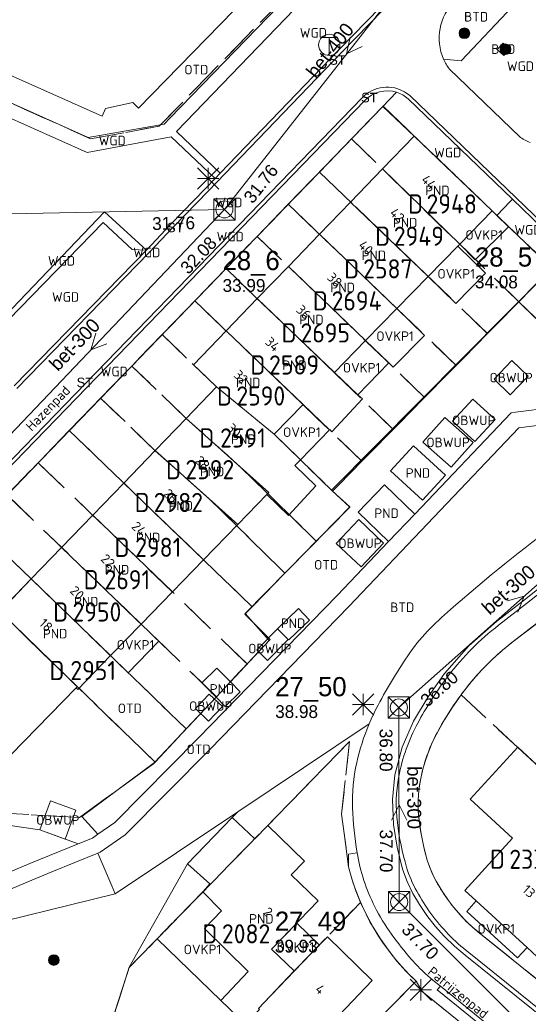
# Model space of a CAD drawing. Header units: metres. Extents: x 207644 to 210135, y 370459 to 373417.
# Tile 111 of 256: x 208513 to 208561, y 371656 to 371749. Entities that reach past the tile are written whole.
import ezdxf
from ezdxf.enums import TextEntityAlignment as Align

# ---------------------------------------------------------------- set-up
doc = ezdxf.new("R2010")
doc.units = ezdxf.units.M
doc.linetypes.add('HIDDEN2', pattern=[4.7625, 3.175, -1.5875])
for name, color, linetype in [('BTD', 7, 'Continuous'), ('CON_BxH300x300mm', 7, 'Continuous'), ('CON_BxH400x400mm', 7, 'Continuous'), ('DMM_BxH300x300mm', 7, 'Continuous'), ('DMM_BxH400x400mm', 7, 'Continuous'), ('GB', 1, 'Continuous'), ('GB07', 1, 'Continuous'), ('GB11', 1, 'Continuous'), ('INV_BxH300x300mm', 7, 'Continuous'), ('INV_BxH400x400mm', 7, 'Continuous'), ('KAD_Niet_vastgesteld_Perceel', 30, 'Continuous'), ('KAD_perceelnummer', 212, 'Continuous'), ('KAD_sectie', 212, 'Continuous'), ('KAD_Vastgesteld_Perceel', 212, 'Continuous'), ('KO_INSPECTIE', 7, 'Continuous'), ('NAR', 7, 'Continuous'), ('NLV_inspectieput', 7, 'Continuous'), ('NNR_inspectieput', 7, 'Continuous'), ('NOD_inspectieput', 7, 'Continuous'), ('OBWUP', 7, 'Continuous'), ('ORL', 7, 'Continuous'), ('OTD', 7, 'Continuous'), ('OVKP1', 7, 'Continuous'), ('PIJL', 7, 'Continuous'), ('PND', 7, 'Continuous'), ('WGD', 7, 'Continuous')]:
    doc.layers.add(name, color=color, linetype=linetype)
for name, color, linetype, lineweight in [('GIMGMV', 7, 'Continuous', 25), ('GMV', 7, 'Continuous', 25), ('GP1', 7, 'Continuous', 30), ('Q21_lantaarnpaal', 1, 'Continuous', 0), ('Q25_cai-trafo_kast', 6, 'Continuous', 0), ('Q26_boom', 72, 'Continuous', 0), ('Q28_rioolput', 153, 'Continuous', 0)]:
    doc.layers.add(name, color=color, linetype=linetype, lineweight=lineweight)
doc.styles.add('ISO', font='isocpeur.ttf', dxfattribs={"height": 1})
doc.styles.add('ISOCP', font='ISOCP.shx', dxfattribs={"height": 1.8})

# ---------------------------------------------------------------- blocks, each defined once
blk = doc.blocks.new('ACMAP_ANN_TEMPLATE_Vastgesteld_Perceelnummer')
at = {"layer": 'KAD_perceelnummer', "style": 'ISOCP'}
blk.add_attdef('Perceelnummer', text='', height=1.8, dxfattribs=at).set_placement((0, 0), align=Align.MIDDLE)
at = {"layer": 'KAD_sectie', "style": 'ISOCP'}
blk.add_attdef('sectie', text='', height=1.8, dxfattribs=at).set_placement((-2.7, 0), align=Align.MIDDLE_RIGHT)
blk = doc.blocks.new('Q25')
for p, q in [((-0.7, 0.7), (0.7, 0.7)), ((0, 0.7), (0, -1))]:
    blk.add_line(p, q)
blk.add_circle((0, 0), 1)
blk = doc.blocks.new('Q26')
blk.add_hatch(color=256).paths.add_polyline_path([(-0.452, -0.01, 1), (0.548, -0.01, 1)])
blk.add_circle((0.048, -0.01), 0.5)
blk = doc.blocks.new('Q21')
for p, q in [((-1, 1), (0, 0)), ((0, 1), (0, 0)), ((0, 0), (1, 1)), ((-1, 0), (0, 0)), ((-1, -1), (0, 0)), ((0, 0), (1, 0)), ((0, 0), (0, -1)), ((0, 0), (1, -1))]:
    blk.add_line(p, q)
blk = doc.blocks.new('Q28')
at = {"linetype": 'Continuous'}
for p, q in [((-1, -1), (1, 1)), ((-1, 1), (1, -1))]:
    blk.add_line(p, q, dxfattribs=at)
blk.add_lwpolyline([(1, 1), (1, -1), (-1, -1), (-1, 1)], close=True)

msp = doc.modelspace()

# ---------------------------------------------------------------- linework, layer by layer
at = {"layer": 'CON_BxH300x300mm', "color": 253, "linetype": 'Continuous', "lineweight": 13}
for points in [[(208532.09, 371730.81), (208507.03, 371704.47)], [(208548.44, 371684.07), (208571.95, 371704.94)], [(208548.47, 371665.81), (208548.44, 371684.07)], [(208584.9, 371629.36), (208548.47, 371665.81)]]:
    msp.add_lwpolyline(points, dxfattribs=at)
at = {"layer": 'CON_BxH400x400mm', "color": 253, "linetype": 'Continuous', "lineweight": 13}
for points in [[(208555, 371760), (208532.09, 371730.81)], [(208532.09, 371730.81), (208481.05, 371729.76)]]:
    msp.add_lwpolyline(points, dxfattribs=at)
at = {"layer": 'GB', "color": 253, "linetype": 'Continuous', "lineweight": 13}
for points in [[(208524.033, 371740.321), (208535.534, 371752.135)], [(208504.181, 371746.888), (208520.628, 371739.556)], [(208520.952, 371740.279), (208523.501, 371740.835)], [(208523.501, 371740.835), (208524.033, 371740.321)], [(208520.628, 371739.556), (208520.952, 371740.279)], [(208546.912, 371734.599), (208549.875, 371737.671)], [(208549.875, 371737.671), (208557.197, 371730.676)], [(208543.922, 371731.5), (208546.912, 371734.599)], [(208541.006, 371728.477), (208543.922, 371731.5)], [(208557.197, 371730.676), (208554.145, 371727.546)], [(208538.089, 371725.452), (208541.006, 371728.477)], [(208553.973, 371727.37), (208551.193, 371724.518)], [(208554.145, 371727.546), (208553.973, 371727.37)], [(208535.175, 371722.431), (208538.089, 371725.452)], [(208551.193, 371724.518), (208548.261, 371721.512)], [(208532.259, 371719.409), (208535.175, 371722.431)], [(208545.32, 371718.496), (208548.261, 371721.512)], [(208529.195, 371716.232), (208532.259, 371719.409)], [(208545.32, 371718.496), (208542.396, 371715.497)], [(208531.361, 371714.146), (208529.195, 371716.232)], [(208528.515, 371711.195), (208531.361, 371714.146)], [(208545.042, 371713.043), (208542.16, 371709.938)], [(208544.628, 371713.382), (208545.042, 371713.043)], [(208539.464, 371712.49), (208536.755, 371709.711)], [(208541.938, 371710.115), (208539.464, 371712.49)], [(208525.6, 371708.172), (208528.515, 371711.195)], [(208541.962, 371710.14), (208541.938, 371710.115)], [(208542.16, 371709.938), (208541.962, 371710.14)], [(208536.755, 371709.711), (208539.214, 371707.297)], [(208522.661, 371705.125), (208525.6, 371708.172)], [(208539.214, 371707.297), (208538.698, 371706.764)], [(208540.661, 371704.862), (208538.698, 371706.764)], [(208519.749, 371702.106), (208522.661, 371705.125)], [(208538.108, 371702.081), (208540.661, 371704.862)], [(208536.071, 371704.055), (208533.339, 371701.236)], [(208536.261, 371704.251), (208536.071, 371704.055)], [(208536.071, 371704.055), (208538.108, 371702.081)], [(208516.831, 371699.08), (208519.749, 371702.106)], [(208533.339, 371701.236), (208530.129, 371697.923)], [(208513.985, 371696.128), (208516.831, 371699.08)], [(208530.129, 371697.923), (208527.21, 371694.911)], [(208511.03, 371693.064), (208513.985, 371696.128)], [(208527.21, 371694.911), (208524.284, 371691.893)], [(208524.284, 371691.893), (208521.412, 371688.93)], [(208521.412, 371688.93), (208518.338, 371685.758)], [(208518.179, 371685.912), (208512.062, 371679.625)], [(208518.338, 371685.758), (208518.179, 371685.912)], [(208555.132, 371675.459), (208559.608, 371680.342)], [(208559.608, 371680.342), (208563.61, 371676.63)], [(208559.112, 371671.81), (208555.132, 371675.459)], [(208532.83, 371673.752), (208528.628, 371669.404)], [(208532.83, 371673.752), (208534.958, 371671.753)], [(208534.958, 371671.753), (208536.147, 371672.979)], [(208536.147, 371672.979), (208539.586, 371669.645)], [(208554.618, 371666.908), (208559.112, 371671.81)], [(208528.628, 371669.404), (208530.734, 371667.514)], [(208539.586, 371669.645), (208538.34, 371668.36)], [(208530.734, 371667.514), (208530.068, 371666.755)], [(208538.34, 371668.36), (208540.886, 371665.91)], [(208530.068, 371666.755), (208531.811, 371664.979)], [(208555.706, 371665.91), (208554.618, 371666.908)], [(208540.886, 371665.91), (208536.51, 371661.38)], [(208560.465, 371661.548), (208555.706, 371665.91)], [(208530.213, 371663.32), (208531.811, 371664.979)], [(208534.315, 371659.287), (208530.213, 371663.32)], [(208538.645, 371659.364), (208541.763, 371662.53)], [(208541.763, 371662.53), (208545.946, 371658.443)], [(208536.51, 371661.38), (208538.645, 371659.364)], [(208561.422, 371660.671), (208560.465, 371661.548)], [(208531.757, 371656.577), (208534.315, 371659.287)], [(208545.946, 371658.443), (208541.62, 371653.9)], [(208534.037, 371654.368), (208531.757, 371656.577)]]:
    msp.add_lwpolyline(points, dxfattribs=at)
at = {"layer": 'GB07', "color": 253, "linetype": 'Continuous', "lineweight": 13}
for points in [[(208546.912, 371734.599), (208554.145, 371727.546)], [(208543.922, 371731.5), (208551.193, 371724.518)], [(208541.006, 371728.477), (208548.261, 371721.512)], [(208545.32, 371718.496), (208538.089, 371725.452)], [(208542.396, 371715.497), (208535.175, 371722.431)], [(208539.464, 371712.49), (208532.259, 371719.409)], [(208536.755, 371709.711), (208531.361, 371714.146)], [(208536.261, 371704.251), (208528.515, 371711.195)], [(208533.339, 371701.236), (208525.6, 371708.172)], [(208530.129, 371697.923), (208522.661, 371705.125)], [(208527.21, 371694.911), (208519.749, 371702.106)], [(208524.284, 371691.893), (208516.831, 371699.08)], [(208521.412, 371688.93), (208513.985, 371696.128)], [(208518.291, 371686.027), (208511.03, 371693.064)], [(208518.179, 371685.912), (208518.291, 371686.027)], [(208535.276, 371655.818), (208538.645, 371659.364)]]:
    msp.add_lwpolyline(points, dxfattribs=at)
at = {"layer": 'GB11', "color": 253, "linetype": 'Continuous', "lineweight": 13}
for points in [[(208542.396, 371715.497), (208544.628, 371713.382)], [(208547.657, 371706.278), (208549.81, 371708.624)], [(208549.81, 371708.624), (208552.813, 371705.868)], [(208550.66, 371703.522), (208547.657, 371706.278)], [(208552.813, 371705.868), (208550.66, 371703.522)], [(208544.634, 371702.384), (208547.101, 371704.947)], [(208547.101, 371704.947), (208549.946, 371702.21)], [(208547.478, 371699.647), (208544.634, 371702.384)], [(208547.478, 371699.647), (208549.946, 371702.21)], [(208539.034, 371693.341), (208537.059, 371691.456)], [(208538.081, 371690.444), (208538.116, 371690.409), (208540.059, 371692.272), (208539.034, 371693.341)], [(208532.654, 371686.468), (208531.395, 371687.752), (208529.987, 371686.372), (208531.303, 371685.03)], [(208533.569, 371685.535), (208532.654, 371686.468)], [(208531.303, 371685.03), (208532.161, 371684.155), (208533.569, 371685.535)]]:
    msp.add_lwpolyline(points, dxfattribs=at)
at = {"layer": 'GIMGMV', "color": 253, "linetype": 'Continuous', "lineweight": 13}
for points in [[(208559.05, 371716.63), (208557.365, 371714.881)], [(208560.576, 371715.159), (208559.05, 371716.63)], [(208557.365, 371714.881), (208558.891, 371713.41)], [(208558.891, 371713.41), (208560.576, 371715.159)], [(208555.371, 371713.002), (208553.473, 371710.938)], [(208557.459, 371711.084), (208555.371, 371713.002)], [(208552.764, 371711.279), (208550.703, 371708.966)], [(208555.409, 371708.921), (208552.764, 371711.279)], [(208553.473, 371710.938), (208555.561, 371709.019)], [(208555.561, 371709.019), (208557.459, 371711.084)], [(208550.703, 371708.966), (208553.348, 371706.608)], [(208553.348, 371706.608), (208555.409, 371708.921)], [(208544.682, 371701.693), (208542.575, 371699.456)], [(208547.019, 371699.493), (208544.682, 371701.693)], [(208542.575, 371699.456), (208544.913, 371697.255)], [(208544.913, 371697.255), (208547.019, 371699.493)], [(208537.059, 371691.456), (208535.122, 371689.483)], [(208538.081, 371690.444), (208537.059, 371691.456)], [(208536.144, 371688.471), (208538.081, 371690.444)], [(208535.122, 371689.483), (208536.144, 371688.471)], [(208531.906, 371684.163), (208530.677, 371685.327), (208529.381, 371683.958), (208530.609, 371682.795), (208531.906, 371684.163)], [(208514.789, 371672.589), (208515.797, 371675.306)], [(208515.797, 371675.306), (208518.157, 371674.431)], [(208518.157, 371674.431), (208517.149, 371671.713)], [(208517.149, 371671.713), (208514.789, 371672.589)]]:
    msp.add_lwpolyline(points, dxfattribs=at)
at = {"layer": 'GMV', "color": 253, "linetype": 'Continuous', "lineweight": 13}
for points in [[(208526.969, 371739.377), (208546.302, 371759.357)], [(208546.324, 371757.569), (208527.603, 371738.132)], [(208553.253, 371756.503), (208542.807, 371745.788)], [(208553.501, 371756.256), (208543.055, 371745.541)], [(208491.976, 371749.822), (208519.323, 371737.554)], [(208554.282, 371744.752), (208559.12, 371749.868)], [(208519.222, 371736.146), (208492.624, 371748.034)], [(208558.222, 371746.421), (208557.671, 371745.81)], [(208558.797, 371745.836), (208558.222, 371746.421)], [(208543.055, 371745.541), (208530.584, 371732.541)], [(208542.807, 371745.788), (208531.698, 371734.208)], [(208557.671, 371745.81), (208558.275, 371745.262)], [(208558.275, 371745.262), (208558.797, 371745.836)], [(208552.641, 371744.898), (208554.282, 371744.752)], [(208559.743, 371737.643), (208553.176, 371743.98)], [(208545.196, 371741.471), (208545.001, 371741.284)], [(208545.414, 371741.647), (208545.196, 371741.471)], [(208545.646, 371741.804), (208545.414, 371741.647)], [(208545.891, 371741.94), (208545.646, 371741.804)], [(208546.147, 371742.054), (208545.891, 371741.94)], [(208546.411, 371742.147), (208546.147, 371742.054)], [(208546.682, 371742.216), (208546.411, 371742.147)], [(208546.959, 371742.262), (208546.682, 371742.216)], [(208546.947, 371740.464), (208548.237, 371741.799)], [(208547.238, 371742.284), (208546.959, 371742.262)], [(208547.518, 371742.282), (208547.238, 371742.284)], [(208547.797, 371742.256), (208547.518, 371742.282)], [(208548.073, 371742.206), (208547.797, 371742.256)], [(208548.334, 371742.135), (208548.073, 371742.206)], [(208548.983, 371741.851), (208548.334, 371742.135)], [(208549.485, 371741.488), (208548.983, 371741.851)], [(208562.736, 371728.734), (208549.485, 371741.488)], [(208545.001, 371741.284), (208507.567, 371702.6)], [(208545.247, 371741.035), (208507.576, 371702.106)], [(208549.305, 371741.188), (208559.098, 371731.762)], [(208546.947, 371740.464), (208507.603, 371699.758)], [(208549.875, 371737.671), (208546.947, 371740.464)], [(208519.323, 371737.554), (208526.43, 371738.818)], [(208526.43, 371738.818), (208526.969, 371739.377)], [(208527.603, 371738.132), (208531.698, 371734.208)], [(208527.104, 371737.608), (208519.222, 371736.146)], [(208531.232, 371733.722), (208527.104, 371737.608)], [(208531.232, 371733.722), (208531.698, 371734.208)], [(208530.336, 371732.788), (208531.232, 371733.722)], [(208527.05, 371729.384), (208530.336, 371732.788)], [(208530.584, 371732.541), (208527.298, 371729.137)], [(208557.634, 371730.25), (208558.887, 371731.543)], [(208558.887, 371731.543), (208559.098, 371731.762)], [(208562.751, 371728.246), (208559.098, 371731.762)], [(208520.837, 371730.59), (208508.847, 371718.041)], [(208524.791, 371726.996), (208520.837, 371730.59)], [(208557.634, 371730.25), (208557.197, 371730.676)], [(208520.716, 371729.586), (208509.605, 371718.161)], [(208523.439, 371727.033), (208520.716, 371729.586)], [(208560.301, 371727.657), (208557.634, 371730.25)], [(208524.791, 371726.996), (208527.05, 371729.384)], [(208527.298, 371729.137), (208525.039, 371726.749)], [(208561.967, 371726.035), (208560.301, 371727.657)], [(208524.791, 371726.996), (208512.374, 371714.263)], [(208525.039, 371726.749), (208512.622, 371714.016)], [(208524.791, 371726.996), (208523.439, 371727.033)], [(208542.125, 371704.469), (208562.742, 371725.273)], [(208566.306, 371712.666), (208559.373, 371711.77)], [(208558.984, 371711.72), (208549.946, 371702.21)], [(208559.373, 371711.77), (208558.984, 371711.72)], [(208559.704, 371710.3), (208566.549, 371711.185)], [(208543.741, 371693.551), (208559.704, 371710.3)], [(208543.844, 371702.875), (208542.125, 371704.469)], [(208534.047, 371692.875), (208543.844, 371702.875)], [(208542.655, 371694.586), (208547.478, 371699.647)], [(208562.818, 371696.24), (208560.212, 371694.177)], [(208553.565, 371693.507), (208555.855, 371695.458)], [(208560.422, 371693.813), (208563.028, 371695.876)], [(208529.673, 371681.204), (208542.655, 371694.586)], [(208530.75, 371680.16), (208543.741, 371693.551)], [(208560.212, 371694.177), (208557.583, 371692.144)], [(208557.793, 371691.78), (208560.422, 371693.813)], [(208536.297, 371690.344), (208534.047, 371692.875)], [(208557.583, 371692.144), (208554.996, 371689.848)], [(208561.746, 371692.247), (208559.168, 371690.255)], [(208532.654, 371686.468), (208536.297, 371690.344)], [(208554.996, 371689.848), (208552.716, 371687.247)], [(208552.716, 371687.247), (208551.186, 371685.065)], [(208552.913, 371686.827), (208553.099, 371687.074)], [(208555.041, 371686.246), (208554.567, 371685.643)], [(208555.531, 371686.831), (208555.041, 371686.246)], [(208551.186, 371685.065), (208549.831, 371682.771)], [(208525.547, 371678.906), (208531.303, 371685.03)], [(208545.656, 371682.52), (208533.348, 371674.288)], [(208549.831, 371682.771), (208548.751, 371680.329)], [(208521.829, 371673.284), (208529.673, 371681.204)], [(208522.799, 371672.131), (208530.75, 371680.16)], [(208548.751, 371680.329), (208548.057, 371677.751)], [(208518.734, 371673.844), (208525.547, 371678.906)], [(208548.057, 371677.751), (208547.836, 371675.425)], [(208498.958, 371674.915), (208514.789, 371672.589)], [(208547.836, 371675.425), (208547.932, 371673.091)], [(208533.348, 371674.288), (208521.844, 371666.594)], [(208533.348, 371674.288), (208532.83, 371673.752)], [(208520.235, 371672.173), (208518.734, 371673.844)], [(208520.235, 371672.173), (208521.829, 371673.284)], [(208547.932, 371673.091), (208548.279, 371670.97)], [(208514.789, 371672.589), (208518.368, 371671.261)], [(208519.715, 371671.811), (208520.235, 371672.173)], [(208520.436, 371670.485), (208522.799, 371672.131)], [(208518.368, 371671.261), (208513.844, 371669.412)], [(208518.368, 371671.261), (208519.715, 371671.811)], [(208515.903, 371668.633), (208520.224, 371670.398)], [(208520.224, 371670.398), (208520.436, 371670.485)], [(208520.224, 371670.398), (208521.531, 371667.344)], [(208544.532, 371670.441), (208543.738, 371670.299), (208543.727, 371669.115)], [(208548.279, 371670.97), (208548.799, 371668.883)], [(208513.844, 371669.412), (208503.228, 371664.95)], [(208528.628, 371669.404), (208523.172, 371659.688)], [(208514.425, 371668.029), (208515.903, 371668.633)], [(208548.799, 371668.883), (208549.209, 371667.726)], [(208503.745, 371663.54), (208514.425, 371668.029)], [(208549.209, 371667.726), (208549.747, 371666.622)], [(208507.359, 371663), (208521.844, 371666.594)], [(208521.531, 371667.344), (208521.844, 371666.594)], [(208549.747, 371666.622), (208550.376, 371665.57)], [(208550.376, 371665.57), (208551.065, 371664.555)], [(208551.065, 371664.555), (208551.854, 371663.541)], [(208551.854, 371663.541), (208552.714, 371662.586)], [(208552.714, 371662.586), (208553.668, 371661.671)], [(208556.269, 371662.683), (208573.631, 371648.7)], [(208553.668, 371661.671), (208554.672, 371660.811)], [(208572.35, 371647.099), (208555.003, 371661.07)], [(208554.672, 371660.811), (208572.019, 371646.84)], [(208523.172, 371659.688), (208522.243, 371656.803)], [(208550.616, 371657.423), (208550.086, 371658.368)], [(208551.621, 371658.49), (208550.923, 371659.102)], [(208552.34, 371657.902), (208551.621, 371658.49)], [(208568.654, 371642.816), (208550.616, 371657.423)], [(208552.34, 371657.902), (208552.047, 371657.566)], [(208552.047, 371657.566), (208569.275, 371643.6)], [(208552.34, 371657.902), (208569.614, 371643.848)], [(208522.243, 371656.803), (208521.531, 371654.594)]]:
    msp.add_lwpolyline(points, dxfattribs=at)
for points in [[(208552.641, 371744.898, -0.691926), (208559.148, 371751.31)], [(208552.641, 371744.898, 0.053113), (208553.176, 371743.98)], [(208548.237, 371741.799, 0.28623), (208545.247, 371741.035)], [(208548.237, 371741.799, -0.107762), (208549.305, 371741.188)], [(208560.741, 371737.099, -0.058278), (208559.743, 371737.643)], [(208555.855, 371695.458, -0.051849), (208577.293, 371710.206)], [(208551.382, 371691.485, -0.020212), (208553.565, 371693.507)], [(208553.099, 371687.074, -0.067021), (208557.793, 371691.78)], [(208549.478, 371689.197, -0.044821), (208551.382, 371691.485)], [(208559.168, 371690.255, 0.051126), (208555.531, 371686.831)], [(208547.933, 371686.819, -0.01496), (208549.478, 371689.197)], [(208546.491, 371684.282, -0.014877), (208547.933, 371686.819)], [(208550.214, 371682.598, -0.036996), (208552.913, 371686.827)], [(208554.567, 371685.643, 0.039924), (208552.027, 371681.692)], [(208545.656, 371682.52, -0.022028), (208546.491, 371684.282)], [(208544.491, 371678.89, -0.043719), (208545.656, 371682.52)], [(208548.44, 371677.578, -0.076867), (208550.214, 371682.598)], [(208552.027, 371681.692, 0.077019), (208550.466, 371677.261)], [(208544.105, 371674.664, -0.065796), (208544.491, 371678.89)], [(208548.305, 371673.284, -0.078012), (208548.44, 371677.578)], [(208550.466, 371677.261, 0.077233), (208550.345, 371673.467)], [(208544.532, 371670.441, -0.030077), (208544.105, 371674.664)], [(208549.172, 371669.076, -0.041129), (208548.305, 371673.284)], [(208550.345, 371673.467, 0.040923), (208551.109, 371669.749)], [(208544.532, 371670.441, 0.040101), (208545.17, 371667.845)], [(208551.109, 371669.749, 0.057375), (208551.943, 371667.761)], [(208550.086, 371658.368, -0.145086), (208543.727, 371669.115)], [(208550.12, 371666.815, -0.056507), (208549.172, 371669.076)], [(208546.191, 371665.374, -0.035073), (208545.17, 371667.845)], [(208551.943, 371667.761, 0.030633), (208553.103, 371665.944)], [(208551.438, 371664.748, -0.02919), (208550.12, 371666.815)], [(208553.103, 371665.944, 0.035514), (208554.567, 371664.198)], [(208547.752, 371662.793, -0.040595), (208546.191, 371665.374)], [(208553.087, 371662.779, -0.035944), (208551.438, 371664.748)], [(208554.567, 371664.198, 0.038232), (208556.269, 371662.683)], [(208549.626, 371660.429, -0.023088), (208547.752, 371662.793)], [(208555.003, 371661.07, -0.03723), (208553.087, 371662.779)], [(208550.923, 371659.102, -0.029722), (208549.626, 371660.429)]]:
    msp.add_lwpolyline(points, format="xyb", dxfattribs=at)
at = {"layer": 'GP1', "color": 253, "linetype": 'Continuous', "lineweight": 13}
for points in [[(208557.634, 371730.25), (208558.732, 371729.183)], [(208558.732, 371729.183), (208555.593, 371726.081)], [(208551.193, 371724.518), (208553.79, 371721.986), (208556.57, 371724.838), (208553.973, 371727.37)], [(208555.593, 371726.081), (208554.145, 371727.546)], [(208547.503, 371716.396), (208547.91, 371716.005), (208550.848, 371718.976), (208548.261, 371721.512)], [(208545.32, 371718.496), (208547.503, 371716.396)], [(208547.503, 371716.396), (208544.595, 371713.413)], [(208544.595, 371713.413), (208542.396, 371715.497)], [(208541.938, 371710.115), (208539.214, 371707.297)], [(208521.412, 371688.93), (208523.073, 371687.32), (208525.946, 371690.283), (208524.284, 371691.893)], [(208530.068, 371666.755), (208525.799, 371662.349)], [(208555.706, 371665.91), (208554.812, 371664.935), (208559.571, 371660.572), (208560.465, 371661.548)], [(208536.51, 371661.38), (208538.874, 371663.827)], [(208538.874, 371663.827), (208540.999, 371661.754)], [(208531.757, 371656.577), (208525.799, 371662.349)], [(208540.999, 371661.754), (208538.645, 371659.364)]]:
    msp.add_lwpolyline(points, dxfattribs=at)
at = {"layer": 'KAD_Niet_vastgesteld_Perceel', "color": 253, "linetype": 'HIDDEN2', "lineweight": 13}
for points in [[(208491.618, 371749.994), (208519.552, 371737.427), (208525.971, 371738.611), (208544.306, 371757.443)], [(208562.774, 371725.295), (208557.197, 371730.676), (208546.974, 371740.492), (208544.012, 371737.427), (208540.997, 371734.308), (208538.078, 371731.288), (208535.16, 371728.269), (208532.241, 371725.249), (208529.322, 371722.229), (208526.258, 371719.059), (208523.408, 371716.111), (208520.489, 371713.091), (208517.552, 371710.052), (208514.637, 371707.036), (208511.715, 371704.013)], [(208499.716, 371674.799), (208518.501, 371673.742), (208525.443, 371678.788), (208525.593, 371678.948), (208528.506, 371682.054), (208531.346, 371685.082), (208534.222, 371688.149), (208536.372, 371690.441), (208533.994, 371692.815), (208534.689, 371693.525), (208537.765, 371696.667), (208540.703, 371699.669), (208543.85, 371702.883), (208542.237, 371704.377), (208544.979, 371707.17), (208547.921, 371710.167), (208550.863, 371713.164), (208553.806, 371716.161), (208556.749, 371719.158), (208559.683, 371722.147), (208568.077, 371713.962)], [(208561.334, 371691.926), (208559.168, 371690.255), (208558.152, 371689.434), (208557.181, 371688.559), (208556.258, 371687.634), (208555.386, 371686.661), (208554.567, 371685.643), (208554.275, 371685.252), (208553.47, 371684.101), (208552.72, 371682.914), (208552.027, 371681.692), (208551.607, 371680.848), (208551.239, 371679.979), (208550.926, 371679.089), (208550.668, 371678.182), (208550.466, 371677.261), (208550.327, 371676.319), (208550.26, 371675.369), (208550.266, 371674.416), (208550.266, 371674.416), (208550.345, 371673.467), (208550.532, 371672.214), (208550.787, 371670.974), (208551.109, 371669.749), (208551.337, 371669.066), (208551.615, 371668.402), (208551.943, 371667.761), (208552.496, 371666.835), (208553.103, 371665.944), (208553.563, 371665.339), (208554.052, 371664.757), (208554.567, 371664.198), (208555.108, 371663.664), (208555.676, 371663.159), (208556.269, 371662.683), (208566.55, 371654.402)], [(208556.687, 371652.506), (208550.616, 371657.423), (208550.053, 371658.372), (208549.132, 371659.29), (208548.266, 371660.261), (208547.458, 371661.28), (208546.711, 371662.345), (208546.028, 371663.452), (208545.411, 371664.597), (208544.862, 371665.776), (208544.425, 371666.868), (208544.046, 371667.982), (208543.727, 371669.115), (208543.08, 371674.05), (208543.827, 371680.879), (208523.168, 371659.677), (208521.501, 371654.525)]]:
    msp.add_lwpolyline(points, dxfattribs=at)
msp.add_lwpolyline([(208559.683, 371722.147), (208562.774, 371725.295), (208571.183, 371716.972), (208568.077, 371713.962), (208559.683, 371722.147)], close=True, dxfattribs=at)
at = {"layer": 'KAD_Vastgesteld_Perceel', "color": 253, "linetype": 'HIDDEN2', "lineweight": 13}
for points in [[(208544.306, 371757.443), (208525.971, 371738.611), (208519.552, 371737.427), (208491.618, 371749.994)], [(208566.55, 371654.402), (208556.269, 371662.683), (208555.676, 371663.159), (208555.108, 371663.664), (208554.567, 371664.198), (208554.052, 371664.757), (208553.563, 371665.339), (208553.103, 371665.944), (208552.496, 371666.835), (208551.943, 371667.761), (208551.615, 371668.402), (208551.337, 371669.066), (208551.109, 371669.749), (208550.787, 371670.974), (208550.532, 371672.214), (208550.345, 371673.467), (208550.266, 371674.416), (208550.26, 371675.369), (208550.327, 371676.319), (208550.466, 371677.261), (208550.668, 371678.182), (208550.926, 371679.089), (208551.239, 371679.979), (208551.607, 371680.848), (208552.027, 371681.692), (208552.027, 371681.692), (208552.72, 371682.914), (208553.47, 371684.101), (208554.275, 371685.252), (208559.606, 371680.303), (208576.466, 371664.894)]]:
    msp.add_lwpolyline(points, dxfattribs=at)
for points in [[(208559.683, 371722.147), (208544.012, 371737.427), (208546.974, 371740.492), (208557.197, 371730.676), (208562.774, 371725.295), (208559.683, 371722.147)], [(208559.683, 371722.147), (208556.749, 371719.158), (208550.928, 371724.773), (208540.997, 371734.308), (208544.012, 371737.427), (208559.683, 371722.147)], [(208556.749, 371719.158), (208553.806, 371716.161), (208548.292, 371721.482), (208538.078, 371731.288), (208540.997, 371734.308), (208550.928, 371724.773), (208556.749, 371719.158)], [(208553.806, 371716.161), (208550.863, 371713.164), (208535.16, 371728.269), (208538.078, 371731.288), (208548.292, 371721.482), (208553.806, 371716.161)], [(208550.863, 371713.164), (208547.921, 371710.167), (208542.578, 371715.322), (208532.241, 371725.249), (208535.16, 371728.269), (208550.863, 371713.164)], [(208547.921, 371710.167), (208544.979, 371707.17), (208539.512, 371712.444), (208529.322, 371722.229), (208532.241, 371725.249), (208542.578, 371715.322), (208547.921, 371710.167)], [(208544.979, 371707.17), (208542.237, 371704.377), (208539.214, 371707.297), (208536.755, 371709.711), (208531.361, 371714.146), (208526.258, 371719.059), (208529.322, 371722.229), (208539.512, 371712.444), (208544.979, 371707.17)], [(208542.237, 371704.377), (208543.85, 371702.883), (208540.703, 371699.669), (208533.673, 371706.571), (208528.518, 371711.192), (208523.408, 371716.111), (208526.258, 371719.059), (208531.361, 371714.146), (208536.755, 371709.711), (208539.214, 371707.297), (208542.237, 371704.377)], [(208520.489, 371713.091), (208523.408, 371716.111), (208528.518, 371711.192), (208533.673, 371706.571), (208540.703, 371699.669), (208537.765, 371696.667), (208530.73, 371703.574), (208525.605, 371708.167), (208520.489, 371713.091)], [(208517.552, 371710.052), (208520.489, 371713.091), (208525.605, 371708.167), (208530.73, 371703.574), (208537.765, 371696.667), (208534.689, 371693.525), (208517.552, 371710.052)], [(208514.637, 371707.036), (208517.552, 371710.052), (208534.689, 371693.525), (208533.994, 371692.815), (208536.372, 371690.441), (208534.222, 371688.149), (208514.637, 371707.036)], [(208511.715, 371704.013), (208514.637, 371707.036), (208534.222, 371688.149), (208531.346, 371685.082), (208511.715, 371704.013)], [(208508.878, 371701.077), (208511.715, 371704.013), (208531.346, 371685.082), (208528.506, 371682.054), (208513.985, 371696.128), (208508.878, 371701.077)], [(208507.251, 371700.103), (208507.603, 371699.758), (208508.878, 371701.077), (208513.985, 371696.128), (208511.03, 371693.064), (208525.593, 371678.948), (208525.443, 371678.788), (208518.501, 371673.742), (208499.716, 371674.799), (208491.623, 371682.673), (208490.718, 371681.679), (208490.123, 371682.856), (208497.677, 371690.841), (208497.764, 371690.759), (208504.051, 371696.968), (208504.137, 371696.885), (208507.251, 371700.103)], [(208525.593, 371678.948), (208511.03, 371693.064), (208513.985, 371696.128), (208528.506, 371682.054), (208525.593, 371678.948)], [(208559.168, 371690.255), (208561.334, 371691.926), (208566.2, 371687.44), (208583.128, 371671.884), (208576.466, 371664.894), (208559.606, 371680.303), (208554.275, 371685.252), (208554.567, 371685.643), (208555.386, 371686.661), (208556.258, 371687.634), (208557.181, 371688.559), (208558.152, 371689.434), (208559.168, 371690.255)], [(208543.827, 371680.879), (208543.08, 371674.05), (208543.727, 371669.115), (208544.046, 371667.982), (208544.425, 371666.868), (208544.862, 371665.776), (208538.646, 371659.365), (208535.276, 371655.818), (208535.365, 371655.728), (208534.037, 371654.368), (208524.875, 371644.785), (208522.603, 371649.585), (208521.852, 371652.065), (208521.501, 371654.525), (208523.168, 371659.677), (208543.827, 371680.879)], [(208524.875, 371644.785), (208534.037, 371654.368), (208535.365, 371655.728), (208535.276, 371655.818), (208538.646, 371659.365), (208544.862, 371665.776), (208545.411, 371664.597), (208546.028, 371663.452), (208546.711, 371662.345), (208547.458, 371661.28), (208548.266, 371660.261), (208549.132, 371659.29), (208550.053, 371658.372), (208547.446, 371655.721), (208540.995, 371649.053), (208541.095, 371648.963), (208539.099, 371646.931), (208531.557, 371639.346), (208524.875, 371644.785)], [(208531.557, 371639.346), (208539.099, 371646.931), (208541.095, 371648.963), (208540.995, 371649.053), (208547.446, 371655.721), (208550.053, 371658.372), (208550.616, 371657.423), (208556.687, 371652.506), (208554.455, 371650.167), (208549.516, 371645.062), (208547.906, 371643.522), (208548.007, 371643.432), (208544.818, 371640.1), (208538.381, 371633.677), (208531.557, 371639.346)]]:
    msp.add_lwpolyline(points, close=True, dxfattribs=at)
at = {"layer": 'NOD_inspectieput', "color": 253, "lineweight": 13}
for centre in [(208532.09, 371730.81), (208548.44, 371684.07), (208548.47, 371665.81)]:
    msp.add_circle(centre, 0.8, dxfattribs=at)
at = {"layer": 'PIJL', "color": 253, "lineweight": 13}
for points in [[(208543.87, 371746.98), (208543.54, 371745.41), (208545, 371746.09)], [(208520.03, 371719.18), (208519.56, 371717.64), (208521.07, 371718.19)], [(208558.64, 371694.09), (208560.2, 371694.51), (208559.6, 371693.01)], [(208549.18, 371673.5), (208548.46, 371674.94), (208547.74, 371673.5)]]:
    msp.add_lwpolyline(points, dxfattribs=at)

# ---------------------------------------------------------------- block references
at = {"layer": 'KAD_Vastgesteld_Perceel', "color": 253, "linetype": 'HIDDEN2', "lineweight": 13}
ref = msp.add_blockref('ACMAP_ANN_TEMPLATE_Vastgesteld_Perceelnummer', (208553.401, 371731.32), dxfattribs=at)
ref.add_attrib('Perceelnummer', '2948', dxfattribs={"layer": 'KAD_perceelnummer', "lineweight": 13, "height": 1.8, "style": 'ISOCP'}).set_placement((208553.401, 371731.32), align=Align.MIDDLE)
ref.add_attrib('sectie', 'D', dxfattribs={"layer": 'KAD_sectie', "lineweight": 13, "height": 1.8, "style": 'ISOCP'}).set_placement((208550.701, 371731.32), align=Align.MIDDLE_RIGHT)
ref = msp.add_blockref('ACMAP_ANN_TEMPLATE_Vastgesteld_Perceelnummer', (208550.321, 371728.293), dxfattribs=at)
ref.add_attrib('Perceelnummer', '2949', dxfattribs={"layer": 'KAD_perceelnummer', "lineweight": 13, "height": 1.8, "style": 'ISOCP'}).set_placement((208550.321, 371728.293), align=Align.MIDDLE)
ref.add_attrib('sectie', 'D', dxfattribs={"layer": 'KAD_sectie', "lineweight": 13, "height": 1.8, "style": 'ISOCP'}).set_placement((208547.621, 371728.293), align=Align.MIDDLE_RIGHT)
ref = msp.add_blockref('ACMAP_ANN_TEMPLATE_Vastgesteld_Perceelnummer', (208547.415, 371725.235), dxfattribs=at)
ref.add_attrib('Perceelnummer', '2587', dxfattribs={"layer": 'KAD_perceelnummer', "lineweight": 13, "height": 1.8, "style": 'ISOCP'}).set_placement((208547.415, 371725.235), align=Align.MIDDLE)
ref.add_attrib('sectie', 'D', dxfattribs={"layer": 'KAD_sectie', "lineweight": 13, "height": 1.8, "style": 'ISOCP'}).set_placement((208544.715, 371725.235), align=Align.MIDDLE_RIGHT)
ref = msp.add_blockref('ACMAP_ANN_TEMPLATE_Vastgesteld_Perceelnummer', (208544.48, 371722.226), dxfattribs=at)
ref.add_attrib('Perceelnummer', '2694', dxfattribs={"layer": 'KAD_perceelnummer', "lineweight": 13, "height": 1.8, "style": 'ISOCP'}).set_placement((208544.48, 371722.226), align=Align.MIDDLE)
ref.add_attrib('sectie', 'D', dxfattribs={"layer": 'KAD_sectie', "lineweight": 13, "height": 1.8, "style": 'ISOCP'}).set_placement((208541.78, 371722.226), align=Align.MIDDLE_RIGHT)
ref = msp.add_blockref('ACMAP_ANN_TEMPLATE_Vastgesteld_Perceelnummer', (208541.545, 371719.218), dxfattribs=at)
ref.add_attrib('Perceelnummer', '2695', dxfattribs={"layer": 'KAD_perceelnummer', "lineweight": 13, "height": 1.8, "style": 'ISOCP'}).set_placement((208541.545, 371719.218), align=Align.MIDDLE)
ref.add_attrib('sectie', 'D', dxfattribs={"layer": 'KAD_sectie', "lineweight": 13, "height": 1.8, "style": 'ISOCP'}).set_placement((208538.845, 371719.218), align=Align.MIDDLE_RIGHT)
ref = msp.add_blockref('ACMAP_ANN_TEMPLATE_Vastgesteld_Perceelnummer', (208538.622, 371716.21), dxfattribs=at)
ref.add_attrib('Perceelnummer', '2589', dxfattribs={"layer": 'KAD_perceelnummer', "lineweight": 13, "height": 1.8, "style": 'ISOCP'}).set_placement((208538.622, 371716.21), align=Align.MIDDLE)
ref.add_attrib('sectie', 'D', dxfattribs={"layer": 'KAD_sectie', "lineweight": 13, "height": 1.8, "style": 'ISOCP'}).set_placement((208535.922, 371716.21), align=Align.MIDDLE_RIGHT)
ref = msp.add_blockref('ACMAP_ANN_TEMPLATE_Vastgesteld_Perceelnummer', (208535.502, 371713.303), dxfattribs=at)
ref.add_attrib('Perceelnummer', '2590', dxfattribs={"layer": 'KAD_perceelnummer', "lineweight": 13, "height": 1.8, "style": 'ISOCP'}).set_placement((208535.502, 371713.303), align=Align.MIDDLE)
ref.add_attrib('sectie', 'D', dxfattribs={"layer": 'KAD_sectie', "lineweight": 13, "height": 1.8, "style": 'ISOCP'}).set_placement((208532.802, 371713.303), align=Align.MIDDLE_RIGHT)
ref = msp.add_blockref('ACMAP_ANN_TEMPLATE_Vastgesteld_Perceelnummer', (208533.833, 371709.364), dxfattribs=at)
ref.add_attrib('Perceelnummer', '2591', dxfattribs={"layer": 'KAD_perceelnummer', "lineweight": 13, "height": 1.8, "style": 'ISOCP'}).set_placement((208533.833, 371709.364), align=Align.MIDDLE)
ref.add_attrib('sectie', 'D', dxfattribs={"layer": 'KAD_sectie', "lineweight": 13, "height": 1.8, "style": 'ISOCP'}).set_placement((208531.133, 371709.364), align=Align.MIDDLE_RIGHT)
ref = msp.add_blockref('ACMAP_ANN_TEMPLATE_Vastgesteld_Perceelnummer', (208530.724, 371706.389), dxfattribs=at)
ref.add_attrib('Perceelnummer', '2592', dxfattribs={"layer": 'KAD_perceelnummer', "lineweight": 13, "height": 1.8, "style": 'ISOCP'}).set_placement((208530.724, 371706.389), align=Align.MIDDLE)
ref.add_attrib('sectie', 'D', dxfattribs={"layer": 'KAD_sectie', "lineweight": 13, "height": 1.8, "style": 'ISOCP'}).set_placement((208528.024, 371706.389), align=Align.MIDDLE_RIGHT)
ref = msp.add_blockref('ACMAP_ANN_TEMPLATE_Vastgesteld_Perceelnummer', (208527.773, 371703.308), dxfattribs=at)
ref.add_attrib('Perceelnummer', '2982', dxfattribs={"layer": 'KAD_perceelnummer', "lineweight": 13, "height": 1.8, "style": 'ISOCP'}).set_placement((208527.773, 371703.308), align=Align.MIDDLE)
ref.add_attrib('sectie', 'D', dxfattribs={"layer": 'KAD_sectie', "lineweight": 13, "height": 1.8, "style": 'ISOCP'}).set_placement((208525.073, 371703.308), align=Align.MIDDLE_RIGHT)
ref = msp.add_blockref('ACMAP_ANN_TEMPLATE_Vastgesteld_Perceelnummer', (208525.887, 371699.101), dxfattribs=at)
ref.add_attrib('Perceelnummer', '2981', dxfattribs={"layer": 'KAD_perceelnummer', "lineweight": 13, "height": 1.8, "style": 'ISOCP'}).set_placement((208525.887, 371699.101), align=Align.MIDDLE)
ref.add_attrib('sectie', 'D', dxfattribs={"layer": 'KAD_sectie', "lineweight": 13, "height": 1.8, "style": 'ISOCP'}).set_placement((208523.187, 371699.101), align=Align.MIDDLE_RIGHT)
ref = msp.add_blockref('ACMAP_ANN_TEMPLATE_Vastgesteld_Perceelnummer', (208522.991, 371696.059), dxfattribs=at)
ref.add_attrib('Perceelnummer', '2691', dxfattribs={"layer": 'KAD_perceelnummer', "lineweight": 13, "height": 1.8, "style": 'ISOCP'}).set_placement((208522.991, 371696.059), align=Align.MIDDLE)
ref.add_attrib('sectie', 'D', dxfattribs={"layer": 'KAD_sectie', "lineweight": 13, "height": 1.8, "style": 'ISOCP'}).set_placement((208520.291, 371696.059), align=Align.MIDDLE_RIGHT)
ref = msp.add_blockref('ACMAP_ANN_TEMPLATE_Vastgesteld_Perceelnummer', (208520.139, 371693.034), dxfattribs=at)
ref.add_attrib('Perceelnummer', '2950', dxfattribs={"layer": 'KAD_perceelnummer', "lineweight": 13, "height": 1.8, "style": 'ISOCP'}).set_placement((208520.139, 371693.034), align=Align.MIDDLE)
ref.add_attrib('sectie', 'D', dxfattribs={"layer": 'KAD_sectie', "lineweight": 13, "height": 1.8, "style": 'ISOCP'}).set_placement((208517.439, 371693.034), align=Align.MIDDLE_RIGHT)
ref = msp.add_blockref('ACMAP_ANN_TEMPLATE_Vastgesteld_Perceelnummer', (208519.789, 371687.538), dxfattribs=at)
ref.add_attrib('Perceelnummer', '2951', dxfattribs={"layer": 'KAD_perceelnummer', "lineweight": 13, "height": 1.8, "style": 'ISOCP'}).set_placement((208519.789, 371687.538), align=Align.MIDDLE)
ref.add_attrib('sectie', 'D', dxfattribs={"layer": 'KAD_sectie', "lineweight": 13, "height": 1.8, "style": 'ISOCP'}).set_placement((208517.089, 371687.538), align=Align.MIDDLE_RIGHT)
ref = msp.add_blockref('ACMAP_ANN_TEMPLATE_Vastgesteld_Perceelnummer', (208561.078, 371669.827), dxfattribs=at)
ref.add_attrib('Perceelnummer', '2335', dxfattribs={"layer": 'KAD_perceelnummer', "lineweight": 13, "height": 1.8, "style": 'ISOCP'}).set_placement((208561.078, 371669.827), align=Align.MIDDLE)
ref.add_attrib('sectie', 'D', dxfattribs={"layer": 'KAD_sectie', "lineweight": 13, "height": 1.8, "style": 'ISOCP'}).set_placement((208558.378, 371669.827), align=Align.MIDDLE_RIGHT)
ref = msp.add_blockref('ACMAP_ANN_TEMPLATE_Vastgesteld_Perceelnummer', (208534.125, 371662.832), dxfattribs=at)
ref.add_attrib('Perceelnummer', '2082', dxfattribs={"layer": 'KAD_perceelnummer', "lineweight": 13, "height": 1.8, "style": 'ISOCP'}).set_placement((208534.125, 371662.832), align=Align.MIDDLE)
ref.add_attrib('sectie', 'D', dxfattribs={"layer": 'KAD_sectie', "lineweight": 13, "height": 1.8, "style": 'ISOCP'}).set_placement((208531.425, 371662.832), align=Align.MIDDLE_RIGHT)
at = {"layer": 'Q21_lantaarnpaal', "color": 253}
for p in [(208530.568, 371733.708), (208545.096, 371684.351), (208550.499, 371657.557)]:
    msp.add_blockref('Q21', p, dxfattribs=at)
at = {"layer": 'Q25_cai-trafo_kast', "color": 253}
msp.add_blockref('Q25', (208541.917, 371746.248), dxfattribs=at)
at = {"layer": 'Q26_boom', "color": 253}
for p in [(208554.536, 371747.341), (208558.399, 371745.84), (208516.048, 371660.373)]:
    msp.add_blockref('Q26', p, dxfattribs=at)
at = {"layer": 'Q28_rioolput', "color": 253}
for p in [(208532.085, 371730.809), (208548.441, 371684.067), (208548.47, 371665.805)]:
    msp.add_blockref('Q28', p, dxfattribs=at)

# ---------------------------------------------------------------- texts
at = {"layer": 'BTD', "color": 253, "linetype": 'Continuous', "lineweight": 13, "style": 'ISO'}
for p in [(208555.686, 371748.889), (208558.234, 371745.854), (208548.759, 371693.471)]:
    msp.add_text('BTD', height=0.9, dxfattribs=at).set_placement(p, align=Align.MIDDLE_CENTER)
at = {"layer": 'DMM_BxH300x300mm', "color": 253, "lineweight": 13}
for rotation, p in [(46.43, (208516.48, 371715.54)), (41.6, (208556.95, 371692.68)), (270.09, (208549.23, 371678.56))]:
    msp.add_text('bet-300', height=1.3, rotation=rotation, dxfattribs=at).set_placement(p)
at = {"layer": 'DMM_BxH400x400mm', "color": 253, "lineweight": 13}
msp.add_text('bet-400', height=1.3, rotation=51.87, dxfattribs=at).set_placement((208540.68, 371743.01))
at = {"layer": 'INV_BxH300x300mm', "color": 253, "lineweight": 13}
for s, rotation, p in [('32.08', 46.43, (208528.71, 371724.64)), ('36.80', 41.6, (208551.13, 371684.05)), ('36.80', 270.09, (208546.64, 371682.07)), ('37.70', 270.09, (208546.66, 371672.61)), ('37.70', 314.98, (208548.61, 371663.12))]:
    msp.add_text(s, height=1.2, rotation=rotation, dxfattribs=at).set_placement(p)
at = {"layer": 'INV_BxH400x400mm', "color": 253, "lineweight": 13}
for rotation, p in [(51.87, (208534.74, 371731.27)), (1.18, (208525.33, 371728.87))]:
    msp.add_text('31.76', height=1.2, rotation=rotation, dxfattribs=at).set_placement(p)
at = {"layer": 'KO_INSPECTIE', "color": 253, "lineweight": 13}
for p in [(208541.92, 371744.38), (208544.91, 371740.85), (208526.72, 371728.67), (208518.24, 371714.12)]:
    msp.add_text('ST', height=0.9, dxfattribs=at).set_placement(p)
at = {"layer": 'NAR', "color": 253, "linetype": 'Continuous', "lineweight": 13, "style": 'ISO'}
for s, rotation, p in [('44', 316, (208551.272, 371733.358)), ('42', 316, (208548.292, 371730.269)), ('40', 316, (208545.35, 371727.219)), ('38', 316, (208542.432, 371724.194)), ('36', 316, (208539.517, 371721.17)), ('34', 316, (208536.603, 371718.15)), ('32', 316, (208533.638, 371715.077)), ('30', 316, (208532.979, 371710.061)), ('28', 316, (208530.039, 371707.013)), ('26', 316, (208527.061, 371703.925)), ('24', 316, (208524.085, 371700.84)), ('22', 316, (208521.17, 371697.817)), ('20', 316, (208518.285, 371694.825)), ('18', 316, (208515.364, 371691.796)), ('13', 317.5, (208560.641, 371666.813)), ('2', 316.1, (208536.181, 371664.886)), ('4', 315.7, (208541.073, 371657.612))]:
    msp.add_text(s, height=0.9, rotation=rotation, dxfattribs=at).set_placement(p, align=Align.MIDDLE_CENTER)
at = {"layer": 'NLV_inspectieput', "color": 253, "lineweight": 13}
for s, p in [('33.99', (208531.92, 371723.07)), ('34.08', (208555.58, 371723.4)), ('38.98', (208536.85, 371683.08)), ('39.93', (208536.82, 371661.07))]:
    msp.add_text(s, height=1.2, dxfattribs=at).set_placement(p)
at = {"layer": 'NNR_inspectieput', "color": 253, "lineweight": 13}
for s, p in [('28_6', (208531.92, 371725.11)), ('28_5', (208555.58, 371725.44)), ('27_50', (208536.85, 371685.12)), ('27_49', (208536.82, 371663.11))]:
    msp.add_text(s, height=1.8, dxfattribs=at).set_placement(p)
at = {"layer": 'OBWUP', "color": 253, "linetype": 'Continuous', "lineweight": 13, "style": 'ISO'}
for p in [(208558.971, 371715.021), (208555.466, 371711.011), (208553.056, 371708.944), (208544.797, 371699.475), (208536.348, 371689.599), (208530.811, 371684.199), (208516.473, 371673.51)]:
    msp.add_text('OBWUP', height=0.9, dxfattribs=at).set_placement(p, align=Align.MIDDLE_CENTER)
at = {"layer": 'ORL', "color": 253, "linetype": 'Continuous', "lineweight": 13, "style": 'ISO'}
for s, rotation, p in [('Hazenpad', 46, (208515.546, 371712.142)), ('Patrijzenpad', 321, (208554.005, 371657.323))]:
    msp.add_text(s, height=0.9, rotation=rotation, dxfattribs=at).set_placement(p, align=Align.MIDDLE_CENTER)
at = {"layer": 'OTD', "color": 253, "linetype": 'Continuous', "lineweight": 13, "style": 'ISO'}
for p in [(208529.458, 371743.922), (208541.627, 371697.458), (208523.222, 371683.988), (208529.674, 371680.139)]:
    msp.add_text('OTD', height=0.9, dxfattribs=at).set_placement(p, align=Align.MIDDLE_CENTER)
at = {"layer": 'OVKP1', "color": 253, "linetype": 'Continuous', "lineweight": 13, "style": 'ISO'}
for p in [(208556.439, 371728.408), (208553.821, 371724.764), (208548.087, 371718.913), (208544.95, 371715.947), (208539.347, 371709.903), (208523.753, 371689.945), (208557.582, 371663.297), (208538.755, 371661.59), (208530.033, 371661.363)]:
    msp.add_text('OVKP1', height=0.9, dxfattribs=at).set_placement(p, align=Align.MIDDLE_CENTER)
at = {"layer": 'PND', "color": 253, "linetype": 'Continuous', "lineweight": 13, "style": 'ISO'}
for p in [(208552.055, 371732.586), (208549.034, 371729.561), (208546.1, 371726.498), (208543.175, 371723.477), (208540.248, 371720.468), (208538.651, 371716.182), (208534.33, 371714.563), (208533.865, 371709.243), (208530.931, 371706.212), (208550.235, 371706.073), (208528, 371702.999), (208547.29, 371702.297), (208524.939, 371700.015), (208522.021, 371696.995), (208519.135, 371693.998), (208538.524, 371691.969), (208516.221, 371690.997), (208531.859, 371685.809), (208535.55, 371664.235)]:
    msp.add_text('PND', height=0.9, dxfattribs=at).set_placement(p, align=Align.MIDDLE_CENTER)
at = {"layer": 'WGD', "color": 253, "linetype": 'Continuous', "lineweight": 13, "style": 'ISO'}
for p in [(208540.428, 371747.378), (208559.843, 371744.245), (208521.577, 371737.269), (208553.023, 371736.137), (208532.506, 371731.459), (208532.635, 371728.254), (208560.545, 371728.894), (208524.814, 371726.769), (208516.819, 371725.982), (208517.198, 371722.59), (208521.766, 371715.591)]:
    msp.add_text('WGD', height=0.9, dxfattribs=at).set_placement(p, align=Align.MIDDLE_CENTER)

doc.saveas('drawing.dxf')
